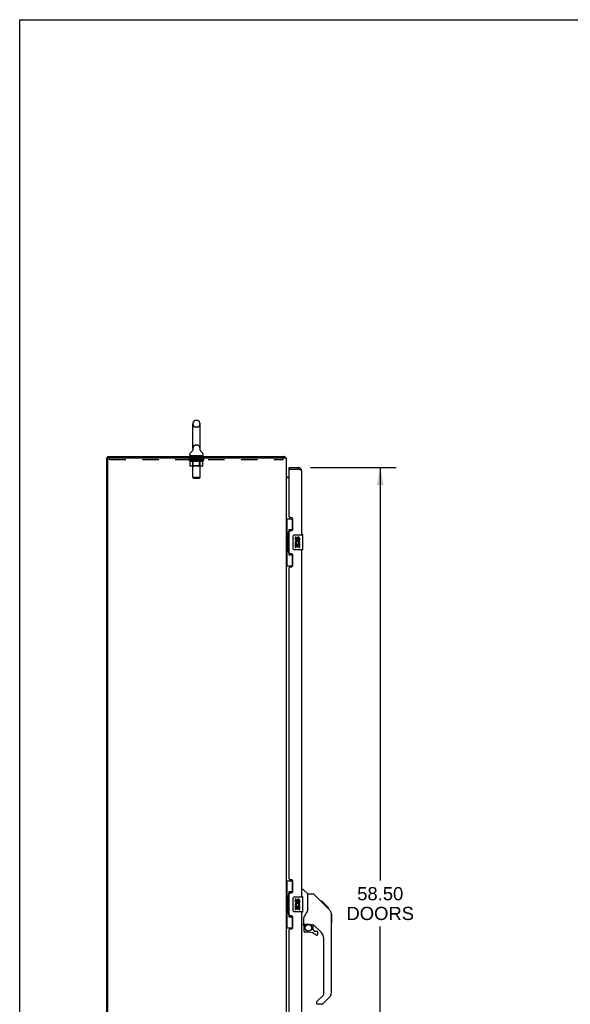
# Model space of a CAD drawing. Header units: inches. Extents: x 0 to 200, y 0 to 129.
# Tile 6 of 21: x 0 to 37, y 63 to 129. Entities that reach past the tile are written whole.
import ezdxf

# ---------------------------------------------------------------- set-up
doc = ezdxf.new("R2010")
doc.units = ezdxf.units.IN
doc.header["$LTSCALE"] = 11
doc.header["$MEASUREMENT"] = 0
doc.linetypes.add('HIDDEN', pattern=[0.2, 0.1, -0.1])
doc.layers.get('0').update_dxf_attribs({"linetype": 'CONTINUOUS'})
for name, color, linetype in [('02___PRT_ALL_AXES', 7, 'CONTINUOUS'), ('DEFAULT_2', 8, 'HIDDEN'), ('DIMENSIONS', 7, 'CONTINUOUS')]:
    doc.layers.add(name, color=color, linetype=linetype)
doc.styles.get("Standard").update_dxf_attribs({"font": 'arial.ttf'})
doc.dimstyles.new('DIMSTYLE_1', dxfattribs={"dimtxt": 0.882353, "dimasz": 1.176471, "dimexe": 0.09, "dimexo": 0.07, "dimgap": 0.0375, "dimtad": 0, "dimtih": 1, "dimtoh": 1, "dimzin": 4, "dimdsep": 46, "dimtxsty": 'Standard', "dimblk": '_FILLED', "dimblk1": '_FILLED', "dimblk2": '_FILLED', "dimcen": 0.09, "dimazin": 1, "dimtfac": 1, "dimtdec": 3, "dimtofl": 0, "dimtmove": 0, "dimatfit": 3, "dimldrblk": '_FILLED', "dimfxl": 0, "dimtolj": 1, "dimtzin": 4, "dimarcsym": 0})

# ---------------------------------------------------------------- blocks, each defined once
blk = doc.blocks.new('_FILLED')
at = {"color": 0, "linetype": 'ByBlock'}
blk.add_solid([(0, 0), (-1, 0.2), (-1, -0.2)], dxfattribs=at)
blk = doc.blocks.new('*D18')
at = {"layer": 'DIMENSIONS', "color": 2, "linetype": 'Continuous'}
for p, q in [((19.457, 99.415), (25.177, 99.415)), ((24.118, 99.415), (24.118, 71.76)), ((24.118, 40.915), (24.118, 68.672)), ((19.457, 40.915), (25.177, 40.915))]:
    blk.add_line(p, q, dxfattribs=at)
at = {"layer": 'DIMENSIONS', "color": 2, "linetype": 'Continuous', "xscale": 1.1764705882, "yscale": 1.1764705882, "zscale": 1.1764705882}
for p, rotation in [((24.118, 99.415), 90), ((24.118, 40.915), 270)]:
    blk.add_blockref('_FILLED', p, dxfattribs=dict(at, rotation=rotation))
at = {"layer": 'DIMENSIONS', "color": 2, "linetype": 'Continuous', "insert": (24.118, 71.319), "char_height": 0.8824, "width": 4.51345, "attachment_point": 2, "line_spacing_factor": 0.9}
blk.add_mtext('58.50\\PDOORS', dxfattribs=at)

msp = doc.modelspace()

# ---------------------------------------------------------------- linework, layer by layer
at = {"color": 7, "linetype": 'Continuous'}
for p, q in [((0, 0), (0, 129.412)), ((0, 129.412), (200, 129.412)), ((11.581, 100.687), (11.581, 102.35)), ((11.886, 102.573), (11.758, 102.573)), ((12.064, 100.687), (12.064, 102.35)), ((11.37, 100.255), (11.37, 100.293)), ((11.583, 100.651), (11.584, 100.647)), ((11.584, 100.618), (11.583, 100.613)), ((11.584, 100.617), (11.583, 100.614)), ((11.584, 100.647), (11.584, 100.643)), ((11.584, 100.643), (11.585, 100.639)), ((11.585, 100.626), (11.584, 100.622)), ((11.584, 100.622), (11.584, 100.617)), ((11.585, 100.639), (11.585, 100.635)), ((11.585, 100.635), (11.585, 100.63)), ((11.585, 100.63), (11.585, 100.626)), ((12.059, 100.635), (12.06, 100.639)), ((12.059, 100.63), (12.059, 100.635)), ((12.06, 100.626), (12.059, 100.63)), ((12.06, 100.643), (12.06, 100.647)), ((12.06, 100.622), (12.06, 100.626)), ((12.06, 100.617), (12.06, 100.622)), ((12.061, 100.613), (12.06, 100.618)), ((12.274, 100.255), (12.274, 100.293)), ((5.874, 100.061), (5.822, 100.061)), ((5.874, 100.165), (5.874, 100.061)), ((5.874, 100.165), (17.745, 100.165)), ((11.385, 100.195), (11.385, 100.165)), ((12.26, 100.195), (11.385, 100.195)), ((12.26, 100.195), (12.26, 100.165)), ((17.745, 100.165), (17.745, 100.061)), ((17.771, 100.068), (17.762, 100.061)), ((18.026, 99.311), (18.026, 99.415)), ((18.046, 99.311), (18.026, 99.311)), ((18.634, 99.415), (18.634, 99.311)), ((17.829, 98.804), (17.827, 98.802)), ((17.965, 98.769), (18.026, 98.769)), ((17.822, 95.99), (18.263, 95.99)), ((17.861, 95.99), (17.861, 94.965)), ((18.226, 95.99), (18.226, 95.21)), ((17.839, 94.965), (17.839, 93.865)), ((17.839, 94.965), (17.962, 94.965)), ((17.962, 94.995), (17.962, 95.016)), ((17.962, 93.865), (17.962, 94.965)), ((17.999, 95.255), (17.999, 93.575)), ((18.226, 95.255), (17.999, 95.255)), ((18.285, 94.015), (18.285, 94.815)), ((18.385, 94.915), (18.925, 94.915)), ((18.94, 93.93), (18.94, 94.9)), ((17.839, 93.865), (17.962, 93.865)), ((17.861, 93.865), (17.861, 92.84)), ((17.962, 93.814), (17.962, 93.835)), ((18.925, 93.915), (18.385, 93.915)), ((17.999, 93.575), (18.226, 93.575)), ((18.226, 93.62), (18.226, 92.84)), ((17.822, 92.84), (18.263, 92.84)), ((17.822, 71.74), (18.263, 71.74)), ((17.861, 71.74), (17.861, 70.715)), ((18.226, 71.74), (18.226, 70.96)), ((17.839, 70.715), (17.839, 69.615)), ((17.839, 70.715), (17.962, 70.715)), ((17.962, 70.745), (17.962, 70.766)), ((17.962, 69.615), (17.962, 70.715)), ((17.999, 71.005), (17.999, 69.325)), ((18.226, 71.005), (17.999, 71.005)), ((18.285, 69.765), (18.285, 70.565)), ((18.385, 70.665), (18.925, 70.665)), ((18.88, 71.169), (18.942, 71.169)), ((18.94, 69.68), (18.94, 70.65)), ((19.268, 70.86), (18.97, 71.157)), ((19.274, 69.749), (19.274, 70.854)), ((19.635, 70.854), (19.274, 70.854)), ((20.455, 70.066), (19.69, 70.831)), ((20.212, 70.376), (20.145, 70.376)), ((20.219, 70.369), (20.152, 70.369)), ((20.229, 70.359), (20.162, 70.359)), ((20.235, 70.353), (20.169, 70.353)), ((20.243, 70.345), (20.177, 70.345)), ((20.263, 70.325), (20.196, 70.325)), ((20.212, 70.376), (20.539, 70.05)), ((20.286, 70.303), (20.219, 70.303)), ((20.309, 70.279), (20.242, 70.279)), ((20.333, 70.255), (20.266, 70.255)), ((20.356, 70.232), (20.29, 70.232)), ((20.38, 70.208), (20.313, 70.208)), ((20.402, 70.186), (20.335, 70.186)), ((20.422, 70.166), (20.356, 70.166)), ((20.44, 70.148), (20.373, 70.148)), ((20.453, 70.135), (20.386, 70.135)), ((20.457, 70.131), (20.39, 70.131)), ((20.459, 70.129), (20.392, 70.129)), ((20.46, 70.129), (20.393, 70.129)), ((20.46, 70.128), (20.393, 70.128)), ((20.442, 70.078), (20.394, 70.127)), ((20.463, 70.125), (20.396, 70.125)), ((20.467, 70.121), (20.4, 70.121)), ((20.473, 70.115), (20.406, 70.115)), ((20.487, 70.101), (20.42, 70.101)), ((20.502, 70.086), (20.435, 70.086)), ((20.455, 70.066), (20.442, 70.078)), ((20.509, 70.079), (20.443, 70.079)), ((20.516, 70.072), (20.449, 70.072)), ((20.455, 70.066), (20.734, 69.787)), ((20.528, 70.06), (20.462, 70.06)), ((20.534, 70.054), (20.467, 70.054)), ((20.537, 70.051), (20.47, 70.051)), ((20.538, 70.05), (20.471, 70.05)), ((20.539, 70.05), (20.472, 70.05)), ((20.539, 70.049), (20.472, 70.049)), ((20.623, 69.965), (20.539, 70.049)), ((20.556, 69.965), (20.623, 69.965)), ((20.625, 69.963), (20.558, 69.963)), ((20.627, 69.961), (20.561, 69.961)), ((20.625, 69.963), (20.627, 69.961)), ((17.839, 69.615), (17.962, 69.615)), ((17.861, 69.615), (17.861, 68.59)), ((17.962, 69.564), (17.962, 69.585)), ((17.999, 69.325), (18.226, 69.325)), ((18.226, 69.37), (18.226, 68.59)), ((18.925, 69.665), (18.385, 69.665)), ((19.274, 69.812), (19.253, 69.755)), ((20.848, 69.532), (20.847, 69.539)), ((20.849, 64.226), (20.849, 69.51)), ((20.86, 69.514), (20.86, 68.927)), ((17.822, 68.59), (18.263, 68.59)), ((18.959, 68.787), (18.88, 68.787)), ((18.998, 68.826), (18.998, 69.233)), ((18.998, 68.609), (18.998, 68.372)), ((19.018, 68.828), (19.313, 68.828)), ((19.056, 68.748), (19.136, 68.828)), ((19.062, 68.743), (19.059, 68.746)), ((19.066, 68.739), (19.062, 68.743)), ((19.07, 68.735), (19.066, 68.739)), ((19.586, 68.787), (19.498, 68.787)), ((19.628, 68.455), (19.628, 68.782)), ((20.164, 68.291), (19.662, 68.792)), ((19.313, 68.293), (19.077, 68.293)), ((19.632, 68.447), (19.703, 68.375)), ((19.712, 68.372), (19.864, 68.372)), ((19.943, 68.174), (19.943, 68.293)), ((20.337, 64.14), (20.337, 67.873)), ((19.878, 63.649), (20.314, 64.084)), ((19.864, 63.615), (19.864, 63.551)), ((20.225, 63.472), (19.943, 63.472)), ((20.733, 63.947), (20.281, 63.495))]:
    msp.add_line(p, q, dxfattribs=at)
at = {"color": 3, "linetype": 'Continuous'}
for p, q in [((5.822, 40.269), (5.822, 100.061)), ((5.874, 100.061), (17.822, 100.061)), ((5.874, 99.998), (5.874, 40.331)), ((17.822, 100.061), (17.822, 40.269)), ((18.026, 99.415), (18.634, 99.415)), ((18.026, 96.122), (18.026, 99.291)), ((18.046, 99.311), (18.634, 99.311)), ((18.669, 99.298), (18.634, 99.311)), ((18.686, 99.291), (18.669, 99.298)), ((18.697, 99.287), (18.686, 99.291)), ((18.709, 99.283), (18.697, 99.287)), ((18.72, 99.278), (18.709, 99.283)), ((18.731, 99.274), (18.72, 99.278)), ((18.88, 94.915), (18.88, 99.168)), ((18.026, 98.717), (17.822, 98.717)), ((18.146, 96.062), (18.086, 96.062)), ((18.276, 95.312), (18.276, 95.932)), ((18.026, 93.707), (18.026, 95.122)), ((18.086, 95.182), (18.146, 95.182)), ((18.146, 93.647), (18.086, 93.647)), ((18.88, 70.665), (18.88, 93.915)), ((18.276, 92.897), (18.276, 93.517)), ((18.026, 71.872), (18.026, 92.707)), ((18.086, 92.767), (18.146, 92.767)), ((18.146, 71.812), (18.086, 71.812)), ((18.276, 71.062), (18.276, 71.682)), ((18.026, 69.457), (18.026, 70.872)), ((18.086, 70.932), (18.146, 70.932)), ((18.146, 69.397), (18.086, 69.397)), ((18.276, 68.647), (18.276, 69.267)), ((18.88, 46.415), (18.88, 69.665)), ((18.026, 47.622), (18.026, 68.457)), ((18.086, 68.517), (18.146, 68.517))]:
    msp.add_line(p, q, dxfattribs=at)
at = {"color": 7, "linetype": 'Continuous'}
for points in [[(12.06, 100.639), (12.06, 100.643), (12.06, 100.647), (12.061, 100.651)], [(17.758, 100.119), (17.757, 100.129), (17.757, 100.134), (17.756, 100.139), (17.756, 100.143), (17.755, 100.147), (17.755, 100.151), (17.754, 100.154), (17.753, 100.156), (17.752, 100.159), (17.751, 100.161), (17.75, 100.163), (17.749, 100.164), (17.748, 100.164), (17.746, 100.165), (17.745, 100.165)], [(17.771, 100.068), (17.77, 100.07), (17.768, 100.073), (17.767, 100.076), (17.765, 100.08), (17.764, 100.084), (17.763, 100.089), (17.761, 100.094), (17.761, 100.099), (17.76, 100.104), (17.759, 100.109), (17.759, 100.114), (17.758, 100.119)], [(17.827, 98.802), (17.826, 98.8), (17.824, 98.798), (17.823, 98.797), (17.823, 98.795), (17.822, 98.794), (17.822, 98.792), (17.822, 98.791)], [(17.834, 98.809), (17.832, 98.807), (17.83, 98.805), (17.829, 98.804)], [(17.851, 98.825), (17.851, 98.825), (17.851, 98.824), (17.851, 98.824), (17.851, 98.823), (17.85, 98.822), (17.849, 98.821), (17.848, 98.82), (17.847, 98.819), (17.845, 98.818), (17.844, 98.817), (17.842, 98.815), (17.84, 98.814), (17.838, 98.812), (17.836, 98.81), (17.834, 98.809)], [(17.999, 95.231), (17.999, 95.228), (18, 95.224), (18.001, 95.22), (18.002, 95.216), (18.004, 95.211), (18.006, 95.206), (18.008, 95.2), (18.011, 95.194), (18.014, 95.188), (18.018, 95.181), (18.023, 95.174), (18.027, 95.166), (18.033, 95.157), (18.035, 95.154)], [(18.285, 94.815), (18.285, 94.821), (18.286, 94.827), (18.287, 94.834), (18.288, 94.839), (18.29, 94.845), (18.292, 94.851)], [(18.035, 93.676), (18.033, 93.672), (18.027, 93.664), (18.023, 93.656), (18.018, 93.649), (18.014, 93.642), (18.011, 93.635), (18.008, 93.629), (18.006, 93.624), (18.004, 93.619), (18.002, 93.614), (18.001, 93.61), (18, 93.606), (17.999, 93.602), (17.999, 93.599)], [(18.292, 93.979), (18.29, 93.984), (18.288, 93.99), (18.287, 93.996), (18.286, 94.002), (18.285, 94.009), (18.285, 94.015)], [(17.999, 70.981), (17.999, 70.978), (18, 70.974), (18.001, 70.97), (18.002, 70.966), (18.004, 70.961), (18.006, 70.956), (18.008, 70.95), (18.011, 70.944), (18.014, 70.938), (18.018, 70.931), (18.023, 70.924), (18.027, 70.916), (18.033, 70.907), (18.035, 70.904)], [(18.285, 70.565), (18.285, 70.571), (18.286, 70.577), (18.287, 70.584), (18.288, 70.589), (18.29, 70.595), (18.292, 70.601)], [(19.69, 70.831), (19.683, 70.838), (19.674, 70.843), (19.665, 70.848), (19.655, 70.851), (19.645, 70.853), (19.635, 70.854)], [(20.394, 70.127), (20.372, 70.149), (20.35, 70.171), (20.328, 70.193)], [(18.035, 69.426), (18.033, 69.422), (18.027, 69.414), (18.023, 69.406), (18.018, 69.399), (18.014, 69.392), (18.011, 69.385), (18.008, 69.379), (18.006, 69.374), (18.004, 69.369), (18.002, 69.364), (18.001, 69.36), (18, 69.356), (17.999, 69.352), (17.999, 69.349)], [(18.292, 69.729), (18.29, 69.734), (18.288, 69.74), (18.287, 69.746), (18.286, 69.752), (18.285, 69.759), (18.285, 69.765)], [(19.051, 69.404), (19.041, 69.388), (19.026, 69.359), (19.013, 69.327), (19.004, 69.293), (18.999, 69.258), (18.998, 69.233)], [(19.253, 69.755), (19.223, 69.686), (19.186, 69.615), (19.144, 69.542), (19.096, 69.469), (19.051, 69.404)], [(20.849, 69.51), (20.848, 69.538), (20.842, 69.58), (20.833, 69.62), (20.819, 69.66), (20.801, 69.697), (20.779, 69.733), (20.753, 69.766), (20.734, 69.787)], [(19.07, 68.735), (19.061, 68.724), (19.052, 68.713), (19.044, 68.702), (19.037, 68.69), (19.032, 68.677), (19.027, 68.664), (19.023, 68.651), (19.02, 68.637), (19.019, 68.623), (19.018, 68.609)], [(19.059, 68.746), (19.058, 68.747), (19.057, 68.748), (19.056, 68.748), (19.056, 68.748)], [(19.313, 68.828), (19.32, 68.828), (19.34, 68.827), (19.361, 68.825), (19.382, 68.821), (19.401, 68.816), (19.42, 68.811), (19.436, 68.805), (19.449, 68.8), (19.462, 68.796), (19.472, 68.792), (19.481, 68.79), (19.489, 68.788)], [(19.489, 68.788), (19.497, 68.787), (19.498, 68.787)]]:
    msp.add_lwpolyline(points, dxfattribs=at)
at = {"color": 3, "linetype": 'Continuous'}
msp.add_lwpolyline([(18.88, 99.168), (18.88, 99.171), (18.88, 99.173), (18.879, 99.175), (18.879, 99.177), (18.878, 99.179), (18.878, 99.181), (18.877, 99.183), (18.876, 99.186), (18.874, 99.188), (18.873, 99.19), (18.872, 99.192), (18.87, 99.194), (18.868, 99.196), (18.866, 99.199), (18.864, 99.201), (18.862, 99.203), (18.86, 99.205), (18.858, 99.207), (18.855, 99.209), (18.853, 99.212), (18.85, 99.214), (18.847, 99.216), (18.844, 99.218), (18.841, 99.22), (18.838, 99.222), (18.834, 99.225), (18.831, 99.227), (18.827, 99.229), (18.824, 99.231), (18.82, 99.233), (18.816, 99.235), (18.812, 99.237), (18.808, 99.24), (18.804, 99.242), (18.799, 99.244), (18.795, 99.246), (18.79, 99.248), (18.786, 99.25), (18.781, 99.253), (18.777, 99.255), (18.772, 99.257), (18.767, 99.259), (18.762, 99.261), (18.757, 99.263), (18.752, 99.266), (18.746, 99.268), (18.741, 99.27), (18.736, 99.272), (18.731, 99.274)], dxfattribs=at)
at = {"color": 7, "linetype": 'Continuous'}
msp.add_circle((19.313, 68.588), 0.217, dxfattribs=at)
for centre, radius, start, end in [((11.822, 102.35), 0.241, 123.18477, 180), ((11.758, 102.448), 0.125, 90, 123.18477), ((11.886, 102.448), 0.125, 56.81523, 90), ((11.822, 102.35), 0.241, 0, 56.81523), ((11.495, 100.293), 0.125, 126.74165, 180), ((11.43, 100.255), 0.06, 180, 270), ((11.121, 100.794), 0.5, 306.74144, 337.18423), ((11.822, 100.687), 0.241, 180, 188.65001), ((11.822, 100.687), 0.241, 351.34999, 360), ((12.523, 100.794), 0.5, 202.81578, 233.25856), ((12.214, 100.255), 0.06, 270, 360), ((12.149, 100.293), 0.125, 0, 53.25835), ((17.576, 99.918), 0.246, 35.33048, 37.39407), ((18.634, 99.168), 0.142, 48.63302, 90), ((18.716, 99.025), 0.26, 90, 92.6049), ((17.965, 98.911), 0.142, 180, 270), ((18.385, 94.815), 0.1, 90, 158.79459), ((18.925, 94.9), 0.015, 0, 90), ((18.385, 94.015), 0.1, 201.20502, 270), ((18.925, 93.93), 0.015, 270, 360), ((18.385, 70.565), 0.1, 90, 158.79459), ((18.925, 70.65), 0.015, 0, 90), ((18.942, 71.129), 0.0394, 45, 90), ((19.254, 70.846), 0.0197, 0, 45), ((18.385, 69.765), 0.1, 201.20502, 270), ((18.925, 69.68), 0.015, 270, 360), ((20.841, 69.514), 0.0197, 0, 68.93953), ((18.959, 68.826), 0.0394, 270, 360), ((19.018, 68.848), 0.0197, 180, 270), ((19.195, 68.609), 0.197, 135, 180), ((19.586, 68.59), 0.197, 52.51213, 90), ((20.841, 68.927), 0.0197, 293.60704, 360), ((19.077, 68.372), 0.0787, 180, 270), ((19.313, 67.506), 0.787, 50.4788, 90), ((19.64, 68.455), 0.0118, 180, 225), ((19.712, 68.383), 0.0118, 225, 270), ((19.864, 68.174), 0.0787, 230.4788, 360), ((19.864, 68.293), 0.0787, 0, 90), ((19.746, 67.873), 0.591, 0, 45), ((20.258, 64.14), 0.0787, 315, 360), ((20.455, 64.226), 0.394, 315, 360), ((19.912, 63.615), 0.0472, 135, 180), ((19.943, 63.551), 0.0787, 180, 270), ((20.225, 63.551), 0.0787, 270, 315)]:
    msp.add_arc(centre, radius, start, end, dxfattribs=at)
at = {"color": 3, "linetype": 'Continuous'}
for centre, radius, start, end in [((5.937, 99.998), 0.0625, 90, 180), ((18.046, 99.291), 0.02, 90, 180), ((18.634, 99.168), 0.246, 0, 90), ((18.086, 96.122), 0.06, 180, 270), ((18.146, 95.932), 0.13, 0, 90), ((18.086, 95.122), 0.06, 90, 180), ((18.146, 95.312), 0.13, 270, 360), ((18.086, 93.707), 0.06, 180, 270), ((18.146, 93.517), 0.13, 0, 90), ((18.086, 92.707), 0.06, 90, 180), ((18.146, 92.897), 0.13, 270, 360), ((18.086, 71.872), 0.06, 180, 270), ((18.146, 71.682), 0.13, 0, 90), ((18.086, 70.872), 0.06, 90, 180), ((18.146, 71.062), 0.13, 270, 360), ((18.086, 69.457), 0.06, 180, 270), ((18.146, 69.267), 0.13, 0, 90), ((18.146, 68.647), 0.13, 270, 360), ((18.086, 68.457), 0.06, 90, 180)]:
    msp.add_arc(centre, radius, start, end, dxfattribs=at)
at = {"color": 7, "linetype": 'Continuous'}
for centre, start_param, end_param in [((18.066, 95.005), 0.699287, 1.51401), ((18.066, 95.005), -4.655602, -3.84088), ((18.066, 93.824), 0.699287, 1.51401), ((18.066, 93.824), -4.655602, -3.84088), ((18.066, 70.755), 0.699287, 1.51401), ((18.066, 70.755), -4.655602, -3.84088), ((18.066, 69.574), 0.699287, 1.51401), ((18.066, 69.574), -4.655602, -3.84088)]:
    msp.add_ellipse(centre, major_axis=(0, 0.18), ratio=0.579493, start_param=start_param, end_param=end_param, dxfattribs=at)
at = {"layer": '02___PRT_ALL_AXES', "color": 8, "linetype": 'HIDDEN'}
for p, q in [((11.385, 99.957), (11.385, 100.061)), ((12.26, 100.061), (11.385, 100.061)), ((12.26, 99.957), (11.385, 99.957)), ((12.26, 99.957), (12.26, 100.061))]:
    msp.add_line(p, q, dxfattribs=at)
at = {"layer": '02___PRT_ALL_AXES', "color": 7, "linetype": 'Continuous'}
for p, q in [((18.423, 94.761), (18.423, 94.624)), ((18.486, 94.761), (18.423, 94.761)), ((18.475, 94.299), (18.503, 94.319)), ((18.486, 94.624), (18.486, 94.761)), ((18.551, 94.687), (18.551, 94.618)), ((18.611, 94.624), (18.611, 94.666)), ((18.666, 94.335), (18.724, 94.31)), ((18.674, 94.666), (18.674, 94.53)), ((18.674, 94.53), (18.737, 94.53)), ((18.737, 94.53), (18.737, 94.666)), ((18.423, 94.299), (18.423, 94.069)), ((18.441, 94.299), (18.423, 94.299)), ((18.423, 94.069), (18.486, 94.069)), ((18.475, 94.299), (18.737, 94.299)), ((18.486, 94.069), (18.486, 94.237)), ((18.486, 94.237), (18.551, 94.237)), ((18.551, 94.237), (18.551, 94.1)), ((18.551, 94.1), (18.611, 94.1)), ((18.611, 94.1), (18.611, 94.237)), ((18.611, 94.237), (18.674, 94.237)), ((18.674, 94.237), (18.674, 94.069)), ((18.674, 94.069), (18.737, 94.069)), ((18.737, 94.069), (18.737, 94.299)), ((18.423, 70.511), (18.423, 70.374)), ((18.486, 70.511), (18.423, 70.511)), ((18.423, 70.049), (18.423, 69.819)), ((18.441, 70.049), (18.423, 70.049)), ((18.475, 70.049), (18.503, 70.069)), ((18.475, 70.049), (18.737, 70.049)), ((18.486, 70.374), (18.486, 70.511)), ((18.486, 69.819), (18.486, 69.987)), ((18.486, 69.987), (18.551, 69.987)), ((18.551, 70.437), (18.551, 70.368)), ((18.551, 69.987), (18.551, 69.85)), ((18.611, 70.374), (18.611, 70.416)), ((18.611, 69.85), (18.611, 69.987)), ((18.611, 69.987), (18.674, 69.987)), ((18.666, 70.085), (18.724, 70.06)), ((18.674, 70.416), (18.674, 70.28)), ((18.674, 70.28), (18.737, 70.28)), ((18.674, 69.987), (18.674, 69.819)), ((18.737, 70.28), (18.737, 70.416)), ((18.737, 69.819), (18.737, 70.049)), ((18.423, 69.819), (18.486, 69.819)), ((18.551, 69.85), (18.611, 69.85)), ((18.674, 69.819), (18.737, 69.819))]:
    msp.add_line(p, q, dxfattribs=at)
for centre, radius, start, end in [((18.577, 94.373), 0.154, 161.41988, 206.19629), ((18.517, 94.624), 0.0943, 180, 360), ((18.58, 94.373), 0.157, 336.59665, 161.87913), ((18.58, 94.373), 0.157, 205.73705, 207.8532), ((18.517, 94.624), 0.0314, 180, 261.22946), ((18.58, 94.373), 0.0943, 336.59665, 215.11217), ((18.516, 94.629), 0.0362, 263.42855, 341.76278), ((18.643, 94.666), 0.0943, 68.69989, 167.43379), ((18.643, 94.666), 0.0314, 0, 180.04847), ((18.643, 94.666), 0.0943, 0, 68.67039), ((18.577, 70.123), 0.154, 161.41988, 206.19629), ((18.517, 70.374), 0.0943, 180, 360), ((18.58, 70.123), 0.157, 336.59665, 161.87913), ((18.58, 70.123), 0.157, 205.73705, 207.8532), ((18.517, 70.374), 0.0314, 180, 261.22946), ((18.58, 70.123), 0.0943, 336.59665, 215.11217), ((18.516, 70.379), 0.0362, 263.42855, 341.76278), ((18.643, 70.416), 0.0943, 68.69989, 167.43379), ((18.643, 70.416), 0.0314, 0, 180.04847), ((18.643, 70.416), 0.0943, 0, 68.67039)]:
    msp.add_arc(centre, radius, start, end, dxfattribs=at)
at = {"layer": 'DEFAULT_2', "color": 8, "linetype": 'HIDDEN'}
for p, q in [((11.886, 102.128), (11.758, 102.128)), ((11.886, 100.91), (11.758, 100.91)), ((6.01, 99.957), (6.01, 100.061)), ((6.01, 99.957), (17.635, 99.957)), ((11.316, 99.92), (11.316, 99.952)), ((11.316, 99.951), (11.561, 99.951)), ((11.393, 99.865), (11.316, 99.92)), ((12.328, 99.92), (11.316, 99.92)), ((11.317, 99.951), (11.317, 99.955)), ((11.413, 99.954), (11.317, 99.955)), ((11.324, 99.952), (11.324, 99.957)), ((11.33, 99.949), (11.33, 99.952)), ((11.33, 99.949), (12.314, 99.949)), ((11.338, 99.949), (11.338, 99.952)), ((11.338, 99.949), (11.338, 99.952)), ((11.346, 99.952), (11.346, 99.957)), ((11.359, 99.949), (11.359, 99.952)), ((11.361, 99.949), (11.361, 99.952)), ((11.384, 99.952), (11.384, 99.957)), ((11.393, 99.54), (11.393, 99.865)), ((11.393, 99.865), (11.405, 99.857)), ((11.395, 99.949), (11.395, 99.952)), ((11.397, 99.949), (11.397, 99.952)), ((11.417, 99.85), (11.405, 99.857)), ((11.413, 99.951), (11.413, 99.954)), ((11.429, 99.844), (11.417, 99.85)), ((11.44, 99.838), (11.428, 99.844)), ((11.434, 99.952), (11.434, 99.957)), ((11.435, 99.949), (11.435, 99.951)), ((11.436, 99.949), (11.436, 99.951)), ((11.438, 99.949), (11.438, 99.951)), ((11.452, 99.834), (11.44, 99.839)), ((11.444, 99.949), (11.444, 99.952)), ((11.444, 99.949), (11.444, 99.951)), ((11.447, 99.949), (11.447, 99.952)), ((11.45, 99.949), (11.45, 99.952)), ((11.463, 99.83), (11.451, 99.834)), ((11.453, 99.949), (11.453, 99.951)), ((11.538, 99.83), (11.463, 99.83)), ((11.464, 99.949), (11.464, 99.951)), ((11.479, 99.949), (11.479, 99.953)), ((11.479, 99.949), (11.479, 99.951)), ((11.495, 99.949), (11.495, 99.951)), ((11.495, 99.949), (11.495, 99.951)), ((11.497, 99.952), (11.497, 99.957)), ((11.504, 99.949), (11.504, 99.952)), ((11.508, 99.949), (11.508, 99.952)), ((11.515, 99.949), (11.515, 99.951)), ((11.524, 99.949), (11.524, 99.955)), ((11.537, 99.949), (11.537, 99.951)), ((11.538, 99.83), (11.549, 99.834)), ((11.539, 99.949), (11.539, 99.951)), ((11.561, 99.838), (11.549, 99.834)), ((11.561, 99.949), (11.561, 99.951)), ((11.572, 99.844), (11.561, 99.838)), ((11.614, 99.951), (11.565, 99.951)), ((11.569, 99.952), (11.569, 99.957)), ((11.572, 100.195), (11.572, 100.165)), ((11.572, 99.542), (11.572, 99.917)), ((11.584, 99.85), (11.572, 99.844)), ((11.573, 98.755), (11.573, 100.165)), ((11.574, 99.949), (11.574, 99.952)), ((11.578, 99.949), (11.578, 99.952)), ((11.583, 99.949), (11.583, 99.956)), ((11.595, 99.857), (11.584, 99.85)), ((11.586, 99.949), (11.586, 99.951)), ((11.595, 99.949), (11.595, 99.951)), ((11.607, 99.865), (11.595, 99.857)), ((11.607, 99.54), (11.607, 99.865)), ((11.607, 99.865), (11.631, 99.857)), ((11.614, 99.949), (11.614, 99.951)), ((11.674, 99.951), (11.627, 99.951)), ((11.654, 99.85), (11.63, 99.857)), ((11.643, 99.949), (11.643, 99.951)), ((11.649, 99.952), (11.649, 99.957)), ((11.652, 99.949), (11.652, 99.952)), ((11.676, 99.844), (11.653, 99.85)), ((11.654, 99.949), (11.654, 99.956)), ((11.656, 99.949), (11.656, 99.952)), ((11.662, 99.949), (11.662, 99.952)), ((11.674, 99.949), (11.674, 99.951)), ((11.698, 99.839), (11.676, 99.844)), ((11.738, 99.951), (11.695, 99.951)), ((11.721, 99.834), (11.698, 99.839)), ((11.705, 99.949), (11.705, 99.951)), ((11.743, 99.83), (11.721, 99.834)), ((11.731, 99.951), (11.822, 99.957)), ((11.734, 99.952), (11.734, 99.957)), ((11.735, 99.957), (11.734, 99.957)), ((11.735, 99.952), (11.735, 99.957)), ((11.735, 99.949), (11.735, 99.952)), ((11.738, 99.949), (11.738, 99.952)), ((11.738, 99.949), (11.738, 99.951)), ((11.739, 99.949), (11.739, 99.952)), ((11.901, 99.83), (11.743, 99.83)), ((11.805, 99.951), (11.767, 99.951)), ((11.771, 99.949), (11.771, 99.951)), ((11.805, 99.949), (11.805, 99.951)), ((11.82, 99.952), (11.82, 99.952)), ((11.82, 99.949), (11.82, 99.952)), ((11.82, 99.949), (11.82, 99.952)), ((11.822, 99.952), (11.822, 99.957)), ((11.822, 99.957), (11.914, 99.951)), ((11.824, 99.949), (11.824, 99.952)), ((11.824, 99.949), (11.824, 99.952)), ((11.824, 99.952), (11.824, 99.952)), ((11.839, 99.949), (11.839, 99.951)), ((11.839, 99.951), (11.877, 99.951)), ((11.873, 99.949), (11.873, 99.951)), ((11.901, 99.83), (11.923, 99.834)), ((11.905, 99.949), (11.905, 99.952)), ((11.906, 99.949), (11.906, 99.952)), ((11.906, 99.949), (11.906, 99.951)), ((11.906, 99.951), (11.949, 99.951)), ((11.91, 99.952), (11.91, 99.957)), ((11.91, 99.952), (11.91, 99.957)), ((11.91, 99.957), (11.91, 99.957)), ((11.91, 99.949), (11.91, 99.952)), ((11.945, 99.838), (11.923, 99.834)), ((11.939, 99.949), (11.939, 99.951)), ((11.967, 99.844), (11.945, 99.838)), ((11.99, 99.85), (11.967, 99.844)), ((11.97, 99.949), (11.97, 99.951)), ((11.97, 99.951), (12.017, 99.951)), ((11.982, 99.949), (11.982, 99.952)), ((11.988, 99.949), (11.988, 99.952)), ((12.012, 99.857), (11.989, 99.85)), ((11.99, 99.949), (11.99, 99.956)), ((11.992, 99.949), (11.992, 99.952)), ((11.995, 99.952), (11.995, 99.957)), ((12.001, 99.949), (12.001, 99.951)), ((12.035, 99.864), (12.012, 99.857)), ((12.03, 99.949), (12.03, 99.951)), ((12.03, 99.951), (12.079, 99.951)), ((12.035, 99.54), (12.035, 99.864)), ((12.035, 99.864), (12.046, 99.857)), ((12.057, 99.85), (12.046, 99.857)), ((12.049, 99.949), (12.049, 99.951)), ((12.068, 99.844), (12.057, 99.85)), ((12.058, 99.949), (12.058, 99.951)), ((12.061, 99.949), (12.061, 99.956)), ((12.066, 99.949), (12.066, 99.952)), ((12.079, 99.839), (12.068, 99.844)), ((12.07, 99.949), (12.07, 99.952)), ((12.071, 98.755), (12.071, 100.165)), ((12.072, 100.195), (12.072, 100.165)), ((12.072, 99.542), (12.072, 99.917)), ((12.075, 99.952), (12.075, 99.957)), ((12.09, 99.834), (12.079, 99.839)), ((12.083, 99.949), (12.083, 99.951)), ((12.083, 99.951), (12.244, 99.951)), ((12.101, 99.83), (12.09, 99.834)), ((12.184, 99.83), (12.101, 99.83)), ((12.105, 99.949), (12.105, 99.951)), ((12.108, 99.949), (12.108, 99.951)), ((12.12, 99.949), (12.12, 99.955)), ((12.129, 99.949), (12.129, 99.951)), ((12.136, 99.949), (12.136, 99.952)), ((12.14, 99.949), (12.14, 99.952)), ((12.147, 99.952), (12.147, 99.957)), ((12.149, 99.949), (12.149, 99.951)), ((12.149, 99.949), (12.149, 99.951)), ((12.165, 99.949), (12.165, 99.953)), ((12.165, 99.949), (12.165, 99.951)), ((12.18, 99.949), (12.18, 99.951)), ((12.184, 99.83), (12.194, 99.834)), ((12.191, 99.949), (12.191, 99.951)), ((12.205, 99.839), (12.194, 99.834)), ((12.195, 99.949), (12.195, 99.952)), ((12.197, 99.949), (12.197, 99.952)), ((12.2, 99.949), (12.2, 99.952)), ((12.2, 99.949), (12.2, 99.951)), ((12.216, 99.844), (12.205, 99.838)), ((12.206, 99.949), (12.206, 99.951)), ((12.208, 99.949), (12.208, 99.951)), ((12.209, 99.949), (12.209, 99.951)), ((12.21, 99.952), (12.21, 99.957)), ((12.227, 99.85), (12.216, 99.844)), ((12.238, 99.856), (12.227, 99.85)), ((12.249, 99.864), (12.238, 99.856)), ((12.247, 99.949), (12.247, 99.952)), ((12.249, 99.949), (12.249, 99.952)), ((12.249, 99.864), (12.328, 99.92)), ((12.249, 99.54), (12.249, 99.864)), ((12.26, 99.952), (12.26, 99.957)), ((12.283, 99.949), (12.283, 99.952)), ((12.285, 99.949), (12.285, 99.952)), ((12.298, 99.952), (12.298, 99.957)), ((12.306, 99.949), (12.306, 99.952)), ((12.307, 99.949), (12.307, 99.952)), ((12.314, 99.949), (12.314, 99.952)), ((12.321, 99.952), (12.321, 99.957)), ((12.328, 99.92), (12.328, 99.957)), ((17.635, 99.957), (17.635, 100.061)), ((12.215, 99.511), (11.427, 99.511)), ((11.572, 99.542), (11.54, 99.511)), ((12.072, 99.542), (11.572, 99.542)), ((12.018, 99.511), (12.02, 99.511)), ((12.024, 99.513), (12.026, 99.514)), ((12.026, 99.514), (12.028, 99.516)), ((12.072, 99.542), (12.104, 99.511)), ((11.633, 98.695), (11.573, 98.755)), ((12.071, 98.755), (11.573, 98.755)), ((11.633, 98.695), (12.011, 98.695)), ((12.011, 98.695), (12.071, 98.755))]:
    msp.add_line(p, q, dxfattribs=at)
for points in [[(11.427, 99.511), (11.423, 99.511), (11.419, 99.511), (11.415, 99.513), (11.411, 99.514), (11.408, 99.516), (11.404, 99.518), (11.401, 99.521), (11.398, 99.524), (11.396, 99.528), (11.395, 99.532), (11.394, 99.536), (11.393, 99.54)], [(11.624, 99.511), (11.622, 99.511), (11.62, 99.511), (11.618, 99.513), (11.616, 99.514), (11.614, 99.516), (11.613, 99.518), (11.611, 99.521), (11.61, 99.524), (11.609, 99.528), (11.608, 99.532), (11.607, 99.536), (11.607, 99.54)], [(12.02, 99.511), (12.022, 99.511), (12.024, 99.513)], [(12.028, 99.516), (12.029, 99.518), (12.031, 99.521), (12.032, 99.524), (12.033, 99.528)], [(12.029, 99.518), (12.031, 99.521), (12.032, 99.524)], [(12.033, 99.528), (12.034, 99.532), (12.035, 99.536), (12.035, 99.54)], [(12.034, 99.532), (12.035, 99.536), (12.035, 99.54)], [(12.215, 99.511), (12.219, 99.511), (12.223, 99.511), (12.227, 99.513), (12.231, 99.514), (12.234, 99.516), (12.238, 99.518), (12.241, 99.521), (12.244, 99.524), (12.246, 99.528), (12.247, 99.532), (12.249, 99.536), (12.249, 99.54)]]:
    msp.add_lwpolyline(points, dxfattribs=at)
for centre, radius, start, end in [((11.822, 102.35), 0.241, 180, 236.81523), ((11.822, 102.35), 0.241, 303.18477, 360), ((11.758, 102.253), 0.125, 236.81523, 270), ((11.886, 102.253), 0.125, 270, 303.18477), ((11.758, 100.785), 0.125, 90, 123.18477), ((11.886, 100.785), 0.125, 56.81523, 90), ((11.822, 100.687), 0.241, 123.18477, 180), ((11.822, 100.687), 0.241, 0, 56.81523), ((11.54, 99.917), 0.0318, 0, 89.99999), ((11.543, 100.165), 0.03, 0, 90), ((12.101, 100.165), 0.03, 90, 180), ((12.104, 99.917), 0.0318, 90.00001, 180)]:
    msp.add_arc(centre, radius, start, end, dxfattribs=at)
for centre, major_axis, ratio, start_param, end_param in [((11.822, 99.957), (0.506, 0.005), 0.05963, 9.249616, 9.431313), ((11.822, 99.957), (0.506, 0), 0.060556, -3.083241, -2.96706), ((11.281, 99.947), (0.158, 0.002), 0.05963, 0.25549, 1.295341), ((11.822, 99.957), (0.506, 0.011), 0.05688, 2.791345, 2.965878), ((11.335, 99.947), (0.158, -0.002), 0.05963, 0.605815, 1.645666), ((11.822, 99.957), (0.506, -0.005), 0.05963, -2.96643, -2.791898), ((11.281, 99.942), (0.158, 0.003), 0.05688, 1.20151, 1.294789), ((11.335, 99.942), (0.158, 0), 0.060556, 1.551758, 1.645036), ((11.3, 99.942), (0.158, 0.002), 0.05963, 1.170259, 1.376596), ((11.336, 99.944), (0.131, 0.001), 0.05963, 1.065228, 1.614276), ((11.367, 99.944), (0.131, 0), 0.060556, 1.240391, 1.789438), ((11.32, 99.944), (0.131, 0.003), 0.05688, 0.890143, 1.43919), ((11.278, 99.947), (0.158, 0.003), 0.05688, 0.080405, 1.120256), ((11.822, 99.957), (0.506, 0.015), 0.052395, 2.616403, 2.790936), ((11.385, 99.947), (0.158, -0.003), 0.05688, 0.7809, 1.820751), ((11.822, 99.957), (0.506, -0.011), 0.05688, -2.791345, -2.616812), ((11.278, 99.942), (0.158, 0.005), 0.052395, 1.026568, 1.119847), ((11.385, 99.942), (0.158, -0.002), 0.05963, 1.72692, 1.820198), ((11.32, 99.944), (0.131, 0.004), 0.052395, 0.715201, 1.264248), ((11.411, 99.944), (0.131, -0.001), 0.05963, 1.415553, 1.9646), ((11.822, 99.957), (0.506, 0.02), 0.046319, 2.441654, 2.616187), ((11.449, 99.947), (0.158, -0.005), 0.052395, 0.955842, 1.995693), ((11.291, 99.947), (0.158, 0.005), 0.052395, -0.094537, 0.945314), ((11.822, 99.957), (0.506, -0.015), 0.052395, -2.616403, -2.44187), ((11.291, 99.942), (0.158, 0.006), 0.046319, 0.851819, 0.945098), ((11.449, 99.942), (0.158, -0.003), 0.05688, 1.902006, 1.995284), ((11.335, 99.944), (0.131, 0.005), 0.046319, 0.540452, 1.089499), ((11.468, 99.944), (0.131, -0.003), 0.05688, 1.590638, 2.139686), ((11.3, 99.947), (0.158, 0), 0.060556, 0.430652, 0.777569), ((11.822, 99.957), (0.506, 0.024), 0.038841, 2.267123, 2.441656), ((11.523, 99.947), (0.158, -0.006), 0.046319, 1.130591, 2.170442), ((11.321, 99.947), (0.158, 0.006), 0.046319, -0.269286, 0.770565), ((11.822, 99.957), (0.506, -0.02), 0.046319, -2.441654, -2.267121), ((11.321, 99.942), (0.158, 0.007), 0.038841, 0.677289, 0.770567), ((11.523, 99.942), (0.158, -0.005), 0.052395, 2.076947, 2.170226), ((11.364, 99.944), (0.131, 0.006), 0.038841, 0.365921, 0.914969), ((11.536, 99.944), (0.131, -0.004), 0.052395, 1.76558, 2.314627), ((11.822, 99.957), (0.506, 0.027), 0.030195, 2.09281, 2.267343), ((11.607, 99.947), (0.158, -0.007), 0.038841, 1.305122, 2.344973), ((11.366, 99.947), (0.158, 0.007), 0.038841, -0.443817, 0.596034), ((11.822, 99.957), (0.506, -0.024), 0.038841, -2.267123, -2.092591), ((11.366, 99.942), (0.158, 0.008), 0.030195, 0.502975, 0.596254), ((11.607, 99.942), (0.158, -0.006), 0.046319, 2.251696, 2.344975), ((11.408, 99.944), (0.131, 0.007), 0.030195, 0.191608, 0.740655), ((11.612, 99.944), (0.131, -0.005), 0.046319, 1.940329, 2.489376), ((11.425, 99.947), (0.158, 0.008), 0.030195, -0.61813, 0.421721), ((11.822, 99.957), (0.506, 0.029), 0.020645, 1.918687, 2.09322), ((11.697, 99.947), (0.158, -0.008), 0.030195, 1.479435, 2.519286), ((11.822, 99.957), (0.506, -0.027), 0.030195, -2.09281, -1.918277), ((11.425, 99.942), (0.158, 0.009), 0.020645, 0.328852, 0.422131), ((11.697, 99.942), (0.158, -0.007), 0.038841, 2.426227, 2.519505), ((11.464, 99.944), (0.131, 0.007), 0.020645, 0.017485, 0.566532), ((11.695, 99.944), (0.131, -0.006), 0.038841, 2.11486, 2.663907), ((11.495, 99.947), (0.158, 0.009), 0.020645, -0.792253, 0.247598), ((11.822, 99.957), (0.506, 0.03), 0.010478, 1.744704, 1.919237), ((11.792, 99.947), (0.158, -0.009), 0.020645, 1.653558, 2.693409), ((11.822, 99.957), (0.506, -0.029), 0.020645, -1.918687, -1.744154), ((11.495, 99.942), (0.158, 0.009), 0.010478, 0.154869, 0.248148), ((11.792, 99.942), (0.158, -0.008), 0.030195, 2.60054, 2.693819), ((11.531, 99.944), (0.131, 0.008), 0.010478, 6.126688, 6.675735), ((11.781, 99.944), (0.131, -0.007), 0.030195, 2.289173, 2.83822), ((11.576, 99.947), (0.158, 0.009), 0.010478, -0.966236, -0.000846), ((11.887, 99.947), (0.158, -0.009), 0.010478, 1.827541, 2.867392), ((11.822, 99.957), (0.506, -0.03), 0.010478, -1.744704, -1.570171), ((11.887, 99.942), (0.158, -0.009), 0.020645, 2.774664, 2.867942), ((11.869, 99.944), (0.131, -0.007), 0.020645, 2.463296, 3.012344), ((11.757, 99.947), (0.158, 0.009), 0.010478, 0.274201, 1.314052), ((11.689, 99.944), (0.131, 0.008), 0.010478, -0.000483, 0.504314), ((11.664, 99.942), (0.158, 0.009), 0.010478, 0.099668, 0.192946), ((11.822, 99.957), (0.506, 0.03), 0.010478, -1.571421, -1.396888), ((11.98, 99.942), (0.158, -0.009), 0.010478, 2.948646, 3.041925), ((11.955, 99.944), (0.131, -0.008), 0.010478, 2.637279, 3.142076), ((11.853, 99.947), (0.158, 0.009), 0.020645, 0.448184, 1.488034), ((11.775, 99.944), (0.131, 0.007), 0.020645, 0.129249, 0.678296), ((11.757, 99.942), (0.158, 0.009), 0.020645, 0.273651, 0.366929), ((11.822, 99.957), (0.506, 0.029), 0.020645, -1.397439, -1.222906), ((12.068, 99.947), (0.158, -0.009), 0.010478, -3.140747, -2.175357), ((11.822, 99.957), (0.506, -0.03), 0.010478, 1.222355, 1.396888), ((11.947, 99.947), (0.158, 0.008), 0.030195, 0.622307, 1.662158), ((11.863, 99.944), (0.131, 0.007), 0.030195, 0.303372, 0.852419), ((12.114, 99.944), (0.131, -0.008), 0.010478, 2.749043, 3.29809), ((12.149, 99.947), (0.158, -0.009), 0.020645, 2.893995, 3.933846), ((11.853, 99.942), (0.158, 0.008), 0.030195, 0.447774, 0.541052), ((12.149, 99.942), (0.158, -0.009), 0.010478, 2.893445, 2.986723), ((11.822, 99.957), (0.506, 0.027), 0.030195, -1.223315, -1.048783), ((11.822, 99.957), (0.506, -0.029), 0.020645, 1.048373, 1.222906), ((12.037, 99.947), (0.158, 0.007), 0.038841, 0.79662, 1.836471), ((11.949, 99.944), (0.131, 0.006), 0.038841, 0.477686, 1.026733), ((12.18, 99.944), (0.131, -0.007), 0.020645, 2.57506, 3.124108), ((12.22, 99.947), (0.158, -0.008), 0.030195, 2.719872, 3.759723), ((12.121, 99.947), (0.158, 0.006), 0.046319, 0.971151, 2.011002), ((11.947, 99.942), (0.158, 0.007), 0.038841, 0.622087, 0.715366), ((12.22, 99.942), (0.158, -0.009), 0.020645, 2.719462, 2.812741), ((11.822, 99.957), (0.506, 0.024), 0.038841, -1.049002, -0.874469), ((11.822, 99.957), (0.506, -0.027), 0.030195, 0.87425, 1.048783), ((12.032, 99.944), (0.131, 0.005), 0.046319, 0.652216, 1.201263), ((12.195, 99.947), (0.158, 0.005), 0.052395, 1.1459, 2.185751), ((12.236, 99.944), (0.131, -0.007), 0.030195, 2.400937, 2.949985), ((12.278, 99.947), (0.158, -0.007), 0.038841, 2.545558, 3.585409), ((12.108, 99.944), (0.131, 0.004), 0.052395, 0.826965, 1.376012), ((12.037, 99.942), (0.158, 0.006), 0.046319, 0.796618, 0.889896), ((12.278, 99.942), (0.158, -0.008), 0.030195, 2.545339, 2.638617), ((12.259, 99.947), (0.158, 0.003), 0.05688, 1.320842, 2.360692), ((11.822, 99.957), (0.506, 0.02), 0.046319, -0.874471, -0.699939), ((11.822, 99.957), (0.506, -0.024), 0.038841, 0.699936, 0.874469), ((12.323, 99.947), (0.158, -0.006), 0.046319, 2.371028, 3.410879), ((12.28, 99.944), (0.131, -0.006), 0.038841, 2.226624, 2.775671), ((12.309, 99.947), (0.158, 0.002), 0.05963, 1.495927, 2.535778), ((12.176, 99.944), (0.131, 0.003), 0.05688, 1.001907, 1.550954), ((12.353, 99.947), (0.158, -0.005), 0.052395, 2.196279, 3.23613), ((12.121, 99.942), (0.158, 0.005), 0.052395, 0.971367, 1.064645), ((12.309, 99.944), (0.131, -0.005), 0.046319, 2.052093, 2.601141), ((12.344, 99.947), (0.158, 0), 0.060556, 1.671089, 2.71094), ((12.323, 99.942), (0.158, -0.007), 0.038841, 2.371026, 2.464304), ((12.367, 99.947), (0.158, -0.003), 0.05688, 2.021337, 3.061188), ((11.822, 99.957), (0.506, 0.015), 0.052395, -0.699723, -0.52519), ((11.822, 99.957), (0.506, -0.02), 0.046319, 0.525406, 0.699939), ((12.364, 99.947), (0.158, -0.002), 0.05963, 1.846251, 2.886102), ((12.233, 99.944), (0.131, 0.001), 0.05963, 1.176993, 1.72604), ((12.324, 99.944), (0.131, -0.004), 0.052395, 1.877344, 2.426392), ((12.277, 99.944), (0.131, 0), 0.060556, 1.352155, 1.901202), ((12.324, 99.944), (0.131, -0.003), 0.05688, 1.702402, 2.25145), ((12.308, 99.944), (0.131, -0.001), 0.05963, 1.527317, 2.076364), ((12.195, 99.942), (0.158, 0.003), 0.05688, 1.146309, 1.239587), ((12.353, 99.942), (0.158, -0.006), 0.046319, 2.196495, 2.289773), ((11.822, 99.957), (0.506, 0.011), 0.05688, -0.524781, -0.350248), ((11.822, 99.957), (0.506, -0.015), 0.052395, 0.350657, 0.52519), ((12.259, 99.942), (0.158, 0.002), 0.05963, 1.321394, 1.414673), ((12.367, 99.942), (0.158, -0.005), 0.052395, 2.021746, 2.115024), ((11.822, 99.957), (0.506, 0.005), 0.05963, -0.349695, -0.175162), ((11.822, 99.957), (0.506, -0.011), 0.05688, 0.175715, 0.350248), ((12.309, 99.942), (0.158, 0), 0.060556, 1.496556, 1.589835), ((12.364, 99.942), (0.158, -0.003), 0.05688, 1.846804, 1.940083), ((12.344, 99.942), (0.158, -0.002), 0.05963, 1.671719, 1.764997), ((11.822, 99.957), (0.506, 0), 0.060556, -0.174533, 0), ((11.822, 99.957), (0.506, -0.005), 0.05963, 0.000629, 0.175162)]:
    msp.add_ellipse(centre, major_axis=major_axis, ratio=ratio, start_param=start_param, end_param=end_param, dxfattribs=at)

# ---------------------------------------------------------------- dimensions: what is measured, and where the dimension line sits
at = {"layer": 'DIMENSIONS', "color": 2, "linetype": 'Continuous'}
dim = msp.add_linear_dim(base=(24.118, 99.415), p1=(19.387, 40.915), p2=(19.387, 99.415), angle=90, text='<>\\PDOORS', dimstyle='DIMSTYLE_1', dxfattribs=at)
dim.commit()
dim.dimension.update_dxf_attribs({"geometry": '*D18', "text_midpoint": (24.118, 70.216), "dimtype": 160})

doc.saveas('drawing.dxf')
